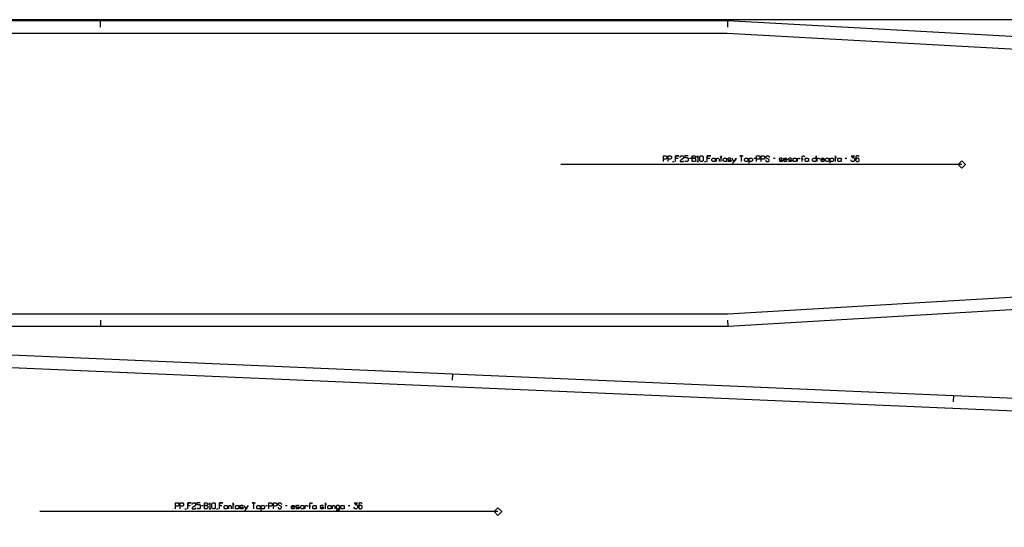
# Model space of a CAD drawing. Extents: x 0 to 3042, y 0 to 1350.
# Tile 7 of 13: x 1094 to 1879, y 945 to 1350. Entities that reach past the tile are written whole.
import ezdxf

# ---------------------------------------------------------------- set-up
doc = ezdxf.new("R2010")
doc.units = 0

msp = doc.modelspace()

# ---------------------------------------------------------------- linework, layer by layer
for p, q in [((1158.194, 1349), (1158.194, 1344)), ((1658.457, 1349), (1658.319, 1344.002)), ((1614.631, 1236.771), (1615.964, 1236.771)), ((1627.964, 1239.438), (1629.298, 1239.438)), ((1639.964, 1236.771), (1641.298, 1236.771)), ((1679.298, 1239.438), (1680.631, 1239.438)), ((1694.964, 1239.438), (1696.298, 1239.438)), ((1752.298, 1239.438), (1753.631, 1239.438)), ((1158.608, 1105.356), (1158.608, 1110.356)), ((1658.908, 1105.356), (1658.76, 1110.354)), ((1439.002, 1067.331), (1438.786, 1062.335)), ((1838.627, 1050.019), (1838.411, 1045.023)), ((1225.586, 959.809), (1226.919, 959.809)), ((1238.919, 962.475), (1240.253, 962.475)), ((1250.919, 959.809), (1252.253, 959.809)), ((1290.253, 962.475), (1291.586, 962.475)), ((1305.919, 962.475), (1307.253, 962.475)), ((1355.919, 962.475), (1357.253, 962.475))]:
    msp.add_line(p, q)
for points in [[(7, 0), (3035.373, 0), (3035.373, 1350), (7, 1350), (7, 0)], [(1658.908, 1105.356), (2241.371, 1139.734), (2750.518, 1169.785), (2746.814, 1229.191), (2750.299, 1288.606), (2241.043, 1316.775), (1658.457, 1349), (1158.194, 1349), (336.665, 1349), (554.129, 1105.356), (1158.608, 1105.356), (1658.908, 1105.356)], [(1630.298, 1236.771), (1630.298, 1241.438), (1632.298, 1241.438), (1632.964, 1240.771), (1632.964, 1240.104), (1632.298, 1239.438), (1630.298, 1239.438), (1632.298, 1239.438), (1632.964, 1238.771), (1632.964, 1237.438), (1632.298, 1236.771), (1630.298, 1236.771)], [(1636.964, 1236.771), (1636.298, 1237.438), (1636.298, 1240.771), (1636.964, 1241.438), (1638.298, 1241.438), (1638.964, 1240.771), (1638.964, 1237.438), (1638.298, 1236.771), (1636.964, 1236.771)], [(1726.964, 1236.771), (1726.298, 1237.438), (1726.298, 1238.771), (1726.964, 1239.438), (1728.298, 1239.438), (1728.964, 1238.771), (1728.964, 1241.438), (1728.964, 1236.771), (1728.964, 1237.438), (1728.298, 1236.771), (1726.964, 1236.771)], [(1646.631, 1236.771), (1645.964, 1237.438), (1645.964, 1238.771), (1646.631, 1239.438), (1647.964, 1239.438), (1648.631, 1238.771), (1648.631, 1239.438), (1648.631, 1236.771), (1648.631, 1237.438), (1647.964, 1236.771), (1646.631, 1236.771)], [(1655.631, 1236.771), (1654.964, 1237.438), (1654.964, 1238.771), (1655.631, 1239.438), (1656.964, 1239.438), (1657.631, 1238.771), (1657.631, 1239.438), (1657.631, 1236.771), (1657.631, 1237.438), (1656.964, 1236.771), (1655.631, 1236.771)], [(1672.631, 1236.771), (1671.964, 1237.438), (1671.964, 1238.771), (1672.631, 1239.438), (1673.964, 1239.438), (1674.631, 1238.771), (1674.631, 1237.438), (1673.964, 1236.771), (1672.631, 1236.771)], [(1711.298, 1236.771), (1710.631, 1237.438), (1710.631, 1238.771), (1711.298, 1239.438), (1712.631, 1239.438), (1713.298, 1238.771), (1713.298, 1239.438), (1713.298, 1236.771), (1713.298, 1237.438), (1712.631, 1236.771), (1711.298, 1236.771)], [(1720.964, 1236.771), (1720.298, 1237.438), (1720.298, 1238.771), (1720.964, 1239.438), (1722.298, 1239.438), (1722.964, 1238.771), (1722.964, 1239.438), (1722.964, 1236.771), (1722.964, 1237.438), (1722.298, 1236.771), (1720.964, 1236.771)], [(1737.298, 1236.771), (1736.631, 1237.438), (1736.631, 1238.771), (1737.298, 1239.438), (1738.631, 1239.438), (1739.298, 1238.771), (1739.298, 1239.438), (1739.298, 1236.771), (1739.298, 1237.438), (1738.631, 1236.771), (1737.298, 1236.771)], [(1746.964, 1236.771), (1746.298, 1237.438), (1746.298, 1238.771), (1746.964, 1239.438), (1748.298, 1239.438), (1748.964, 1238.771), (1748.964, 1239.438), (1748.964, 1236.771), (1748.964, 1237.438), (1748.298, 1236.771), (1746.964, 1236.771)], [(795.231, 842.629), (605.449, 1103.441), (1439.002, 1067.331), (1838.627, 1050.019), (2248.416, 1032.266), (2244.813, 972.716), (2248.413, 913.218), (1838.777, 893.32), (1439.249, 873.913), (795.231, 842.629)], [(1241.253, 959.809), (1241.253, 964.475), (1243.253, 964.475), (1243.919, 963.809), (1243.919, 963.142), (1243.253, 962.475), (1241.253, 962.475), (1243.253, 962.475), (1243.919, 961.809), (1243.919, 960.475), (1243.253, 959.809), (1241.253, 959.809)], [(1247.919, 959.809), (1247.253, 960.475), (1247.253, 963.809), (1247.919, 964.475), (1249.253, 964.475), (1249.919, 963.809), (1249.919, 960.475), (1249.253, 959.809), (1247.919, 959.809)], [(1257.586, 959.809), (1256.919, 960.475), (1256.919, 961.809), (1257.586, 962.475), (1258.919, 962.475), (1259.586, 961.809), (1259.586, 962.475), (1259.586, 959.809), (1259.586, 960.475), (1258.919, 959.809), (1257.586, 959.809)], [(1266.586, 959.809), (1265.919, 960.475), (1265.919, 961.809), (1266.586, 962.475), (1267.919, 962.475), (1268.586, 961.809), (1268.586, 962.475), (1268.586, 959.809), (1268.586, 960.475), (1267.919, 959.809), (1266.586, 959.809)], [(1283.586, 959.809), (1282.919, 960.475), (1282.919, 961.809), (1283.586, 962.475), (1284.919, 962.475), (1285.586, 961.809), (1285.586, 960.475), (1284.919, 959.809), (1283.586, 959.809)], [(1318.586, 959.809), (1317.919, 960.475), (1317.919, 961.809), (1318.586, 962.475), (1319.919, 962.475), (1320.586, 961.809), (1320.586, 962.475), (1320.586, 959.809), (1320.586, 960.475), (1319.919, 959.809), (1318.586, 959.809)], [(1328.253, 959.809), (1327.586, 960.475), (1327.586, 961.809), (1328.253, 962.475), (1329.586, 962.475), (1330.253, 961.809), (1330.253, 962.475), (1330.253, 959.809), (1330.253, 960.475), (1329.586, 959.809), (1328.253, 959.809)], [(1340.253, 959.809), (1339.586, 960.475), (1339.586, 961.809), (1340.253, 962.475), (1341.586, 962.475), (1342.253, 961.809), (1342.253, 962.475), (1342.253, 959.809), (1342.253, 960.475), (1341.586, 959.809), (1340.253, 959.809)], [(1350.586, 959.809), (1349.919, 960.475), (1349.919, 961.809), (1350.586, 962.475), (1351.919, 962.475), (1352.586, 961.809), (1352.586, 962.475), (1352.586, 959.809), (1352.586, 960.475), (1351.919, 959.809), (1350.586, 959.809)]]:
    msp.add_lwpolyline(points, close=True)
for points in [[(1607.298, 1236.771), (1607.298, 1241.438), (1609.298, 1241.438), (1609.964, 1240.771), (1609.964, 1239.438), (1609.298, 1238.771), (1607.298, 1238.771)], [(1610.964, 1236.771), (1610.964, 1241.438), (1612.964, 1241.438), (1613.631, 1240.771), (1613.631, 1239.438), (1612.964, 1238.771), (1610.964, 1238.771)], [(1616.964, 1236.771), (1616.964, 1241.438), (1619.631, 1241.438), (1616.964, 1241.438), (1616.964, 1239.438), (1618.964, 1239.438)], [(1620.631, 1240.104), (1620.631, 1240.771), (1621.298, 1241.438), (1622.631, 1241.438), (1623.298, 1240.771), (1623.298, 1239.438), (1620.631, 1237.438), (1620.631, 1236.771), (1623.298, 1236.771), (1623.298, 1237.438)], [(1626.964, 1241.438), (1624.298, 1241.438), (1624.298, 1240.104), (1626.298, 1240.104), (1626.964, 1239.438), (1626.964, 1237.438), (1626.298, 1236.771), (1624.964, 1236.771), (1624.298, 1237.438)], [(1633.964, 1240.104), (1634.631, 1241.438), (1634.631, 1236.771), (1633.964, 1236.771), (1635.298, 1236.771)], [(1642.298, 1236.771), (1642.298, 1241.438), (1644.964, 1241.438), (1642.298, 1241.438), (1642.298, 1239.438), (1644.298, 1239.438)], [(1653.298, 1236.771), (1653.298, 1241.438), (1653.298, 1240.104), (1652.631, 1240.104), (1653.964, 1240.104)], [(1669.631, 1236.771), (1669.631, 1241.438), (1668.298, 1241.438), (1670.964, 1241.438)], [(1681.631, 1236.771), (1681.631, 1241.438), (1683.631, 1241.438), (1684.298, 1240.771), (1684.298, 1239.438), (1683.631, 1238.771), (1681.631, 1238.771)], [(1685.298, 1236.771), (1685.298, 1241.438), (1687.298, 1241.438), (1687.964, 1240.771), (1687.964, 1239.438), (1687.298, 1238.771), (1685.298, 1238.771)], [(1688.964, 1238.104), (1688.964, 1237.438), (1689.631, 1236.771), (1690.964, 1236.771), (1691.631, 1237.438), (1691.631, 1238.438), (1688.964, 1239.771), (1688.964, 1240.771), (1689.631, 1241.438), (1690.964, 1241.438), (1691.631, 1240.771), (1691.631, 1240.104)], [(1717.964, 1236.771), (1717.964, 1238.771), (1718.631, 1238.771), (1717.298, 1238.771), (1717.964, 1238.771), (1717.964, 1240.771), (1718.631, 1241.438), (1719.298, 1241.438), (1719.964, 1240.771)], [(1744.631, 1236.771), (1744.631, 1241.438), (1744.631, 1240.104), (1743.964, 1240.104), (1745.298, 1240.104)], [(1756.964, 1241.438), (1759.631, 1241.438), (1757.631, 1240.104), (1758.964, 1240.104), (1759.631, 1239.438), (1759.631, 1237.438), (1758.964, 1236.771), (1757.631, 1236.771), (1756.964, 1237.438), (1756.964, 1238.104)], [(1763.298, 1240.771), (1762.631, 1241.438), (1761.298, 1241.438), (1760.631, 1240.771), (1760.631, 1237.438), (1761.298, 1236.771), (1762.631, 1236.771), (1763.298, 1237.438), (1763.298, 1238.771), (1762.631, 1239.438), (1761.298, 1239.438), (1760.631, 1238.771)], [(1649.631, 1236.771), (1649.631, 1239.438), (1649.631, 1238.771), (1650.298, 1239.438), (1650.964, 1239.438), (1651.631, 1238.771), (1651.631, 1236.771)], [(1661.298, 1238.771), (1660.631, 1239.438), (1659.298, 1239.438), (1658.631, 1238.971), (1658.631, 1238.438), (1659.298, 1238.104), (1660.631, 1238.104), (1661.298, 1237.771), (1661.298, 1237.238), (1660.631, 1236.771), (1659.298, 1236.771), (1658.631, 1237.438)], [(1662.298, 1235.438), (1662.764, 1235.438), (1664.964, 1238.771), (1664.964, 1239.438), (1664.964, 1238.771), (1663.631, 1236.771), (1662.298, 1238.771), (1662.298, 1239.438)], [(1675.631, 1235.438), (1675.631, 1239.438), (1675.631, 1238.771), (1676.298, 1239.438), (1677.631, 1239.438), (1678.298, 1238.771), (1678.298, 1237.438), (1677.631, 1236.771), (1676.298, 1236.771), (1675.631, 1237.438)], [(1702.298, 1238.771), (1701.631, 1239.438), (1700.298, 1239.438), (1699.631, 1238.971), (1699.631, 1238.438), (1700.298, 1238.104), (1701.631, 1238.104), (1702.298, 1237.771), (1702.298, 1237.238), (1701.631, 1236.771), (1700.298, 1236.771), (1699.631, 1237.438)], [(1705.964, 1237.438), (1705.298, 1236.771), (1703.964, 1236.771), (1703.298, 1237.438), (1703.298, 1238.771), (1703.964, 1239.438), (1705.298, 1239.438), (1705.964, 1238.771), (1705.964, 1238.104), (1703.298, 1238.104)], [(1709.631, 1238.771), (1708.964, 1239.438), (1707.631, 1239.438), (1706.964, 1238.971), (1706.964, 1238.438), (1707.631, 1238.104), (1708.964, 1238.104), (1709.631, 1237.771), (1709.631, 1237.238), (1708.964, 1236.771), (1707.631, 1236.771), (1706.964, 1237.438)], [(1714.298, 1236.771), (1714.298, 1239.438), (1714.298, 1238.771), (1714.964, 1239.438), (1715.631, 1239.438), (1716.298, 1238.771)], [(1729.964, 1236.771), (1729.964, 1239.438), (1729.964, 1238.771), (1730.631, 1239.438), (1731.298, 1239.438), (1731.964, 1238.771)], [(1735.631, 1237.438), (1734.964, 1236.771), (1733.631, 1236.771), (1732.964, 1237.438), (1732.964, 1238.771), (1733.631, 1239.438), (1734.964, 1239.438), (1735.631, 1238.771), (1735.631, 1238.104), (1732.964, 1238.104)], [(1740.298, 1235.438), (1740.298, 1239.438), (1740.298, 1238.771), (1740.964, 1239.438), (1742.298, 1239.438), (1742.964, 1238.771), (1742.964, 1237.438), (1742.298, 1236.771), (1740.964, 1236.771), (1740.298, 1237.438)], [(1218.253, 959.809), (1218.253, 964.475), (1220.253, 964.475), (1220.919, 963.809), (1220.919, 962.475), (1220.253, 961.809), (1218.253, 961.809)], [(1221.919, 959.809), (1221.919, 964.475), (1223.919, 964.475), (1224.586, 963.809), (1224.586, 962.475), (1223.919, 961.809), (1221.919, 961.809)], [(1227.919, 959.809), (1227.919, 964.475), (1230.586, 964.475), (1227.919, 964.475), (1227.919, 962.475), (1229.919, 962.475)], [(1231.586, 963.142), (1231.586, 963.809), (1232.253, 964.475), (1233.586, 964.475), (1234.253, 963.809), (1234.253, 962.475), (1231.586, 960.475), (1231.586, 959.809), (1234.253, 959.809), (1234.253, 960.475)], [(1237.919, 964.475), (1235.253, 964.475), (1235.253, 963.142), (1237.253, 963.142), (1237.919, 962.475), (1237.919, 960.475), (1237.253, 959.809), (1235.919, 959.809), (1235.253, 960.475)], [(1244.919, 963.142), (1245.586, 964.475), (1245.586, 959.809), (1244.919, 959.809), (1246.253, 959.809)], [(1253.253, 959.809), (1253.253, 964.475), (1255.919, 964.475), (1253.253, 964.475), (1253.253, 962.475), (1255.253, 962.475)], [(1260.586, 959.809), (1260.586, 962.475), (1260.586, 961.809), (1261.253, 962.475), (1261.919, 962.475), (1262.586, 961.809), (1262.586, 959.809)], [(1264.253, 959.809), (1264.253, 964.475), (1264.253, 963.142), (1263.586, 963.142), (1264.919, 963.142)], [(1272.253, 961.809), (1271.586, 962.475), (1270.253, 962.475), (1269.586, 962.009), (1269.586, 961.475), (1270.253, 961.142), (1271.586, 961.142), (1272.253, 960.809), (1272.253, 960.275), (1271.586, 959.809), (1270.253, 959.809), (1269.586, 960.475)], [(1273.253, 958.475), (1273.719, 958.475), (1275.919, 961.809), (1275.919, 962.475), (1275.919, 961.809), (1274.586, 959.809), (1273.253, 961.809), (1273.253, 962.475)], [(1280.586, 959.809), (1280.586, 964.475), (1279.253, 964.475), (1281.919, 964.475)], [(1286.586, 958.475), (1286.586, 962.475), (1286.586, 961.809), (1287.253, 962.475), (1288.586, 962.475), (1289.253, 961.809), (1289.253, 960.475), (1288.586, 959.809), (1287.253, 959.809), (1286.586, 960.475)], [(1292.586, 959.809), (1292.586, 964.475), (1294.586, 964.475), (1295.253, 963.809), (1295.253, 962.475), (1294.586, 961.809), (1292.586, 961.809)], [(1296.253, 959.809), (1296.253, 964.475), (1298.253, 964.475), (1298.919, 963.809), (1298.919, 962.475), (1298.253, 961.809), (1296.253, 961.809)], [(1299.919, 961.142), (1299.919, 960.475), (1300.586, 959.809), (1301.919, 959.809), (1302.586, 960.475), (1302.586, 961.475), (1299.919, 962.809), (1299.919, 963.809), (1300.586, 964.475), (1301.919, 964.475), (1302.586, 963.809), (1302.586, 963.142)], [(1313.253, 960.475), (1312.586, 959.809), (1311.253, 959.809), (1310.586, 960.475), (1310.586, 961.809), (1311.253, 962.475), (1312.586, 962.475), (1313.253, 961.809), (1313.253, 961.142), (1310.586, 961.142)], [(1316.919, 961.809), (1316.253, 962.475), (1314.919, 962.475), (1314.253, 962.009), (1314.253, 961.475), (1314.919, 961.142), (1316.253, 961.142), (1316.919, 960.809), (1316.919, 960.275), (1316.253, 959.809), (1314.919, 959.809), (1314.253, 960.475)], [(1321.586, 959.809), (1321.586, 962.475), (1321.586, 961.809), (1322.253, 962.475), (1322.919, 962.475), (1323.586, 961.809)], [(1325.253, 959.809), (1325.253, 961.809), (1325.919, 961.809), (1324.586, 961.809), (1325.253, 961.809), (1325.253, 963.809), (1325.919, 964.475), (1326.586, 964.475), (1327.253, 963.809)], [(1336.253, 961.809), (1335.586, 962.475), (1334.253, 962.475), (1333.586, 962.009), (1333.586, 961.475), (1334.253, 961.142), (1335.586, 961.142), (1336.253, 960.809), (1336.253, 960.275), (1335.586, 959.809), (1334.253, 959.809), (1333.586, 960.475)], [(1337.919, 959.809), (1337.919, 964.475), (1337.919, 963.142), (1337.253, 963.142), (1338.586, 963.142)], [(1343.253, 959.809), (1343.253, 962.475), (1343.253, 961.809), (1343.919, 962.475), (1344.586, 962.475), (1345.253, 961.809), (1345.253, 959.809)], [(1346.253, 959.142), (1346.919, 958.475), (1348.253, 958.475), (1348.919, 959.142), (1348.919, 962.475), (1348.919, 961.809), (1348.253, 962.475), (1346.919, 962.475), (1346.253, 961.809), (1346.253, 960.475), (1346.919, 959.809), (1348.253, 959.809), (1348.919, 960.475)], [(1360.586, 964.475), (1363.253, 964.475), (1361.253, 963.142), (1362.586, 963.142), (1363.253, 962.475), (1363.253, 960.475), (1362.586, 959.809), (1361.253, 959.809), (1360.586, 960.475), (1360.586, 961.142)], [(1366.919, 963.809), (1366.253, 964.475), (1364.919, 964.475), (1364.253, 963.809), (1364.253, 960.475), (1364.919, 959.809), (1366.253, 959.809), (1366.919, 960.475), (1366.919, 961.809), (1366.253, 962.475), (1364.919, 962.475), (1364.253, 961.809)]]:
    msp.add_lwpolyline(points)
at = {"layer": '1'}
for p, q in [((1845.258, 1234.438), (1525.338, 1234.438)), ((1475.294, 957.476), (1109.879, 957.476))]:
    msp.add_line(p, q, dxfattribs=at)
for points in [[(1658.608, 1115.357), (2739.913, 1179.177), (2736.795, 1229.171), (2739.729, 1279.177), (1658.195, 1339.001), (358.995, 1339.001), (558.608, 1115.357), (1658.608, 1115.357)], [(1845.258, 1237.438), (1848.258, 1234.438), (1845.258, 1231.438), (1842.258, 1234.438), (1845.258, 1237.438)], [(800.141, 852.879), (625.74, 1092.552), (2237.821, 1022.716), (2234.794, 972.716), (2237.821, 922.716), (800.141, 852.879)], [(1475.294, 954.476), (1478.294, 957.476), (1475.294, 960.476), (1472.294, 957.476), (1475.294, 954.476)]]:
    msp.add_lwpolyline(points, close=True, dxfattribs=at)

doc.saveas('drawing.dxf')
